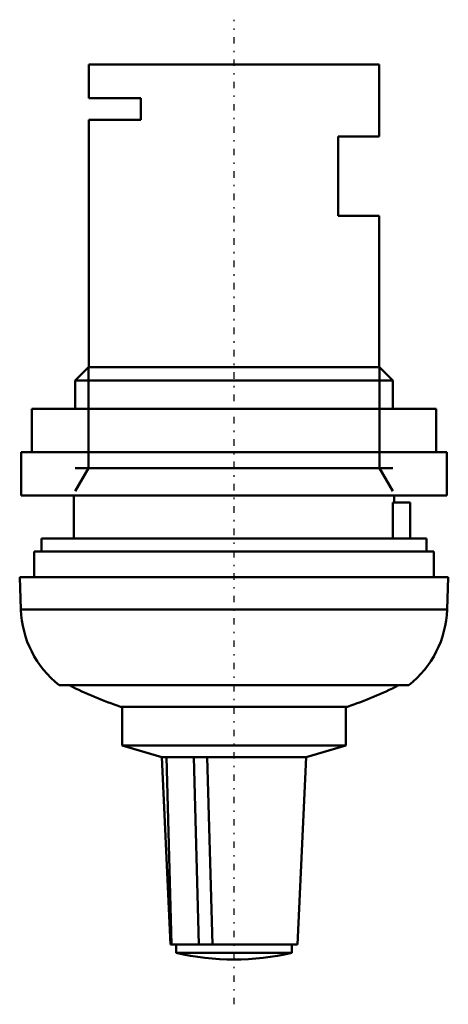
# Model space of a CAD drawing. Header units: millimetres. Extents: x -14.8 to 14.8, y -65.2 to 3.1.
import ezdxf

# ---------------------------------------------------------------- set-up
doc = ezdxf.new("R2010")
doc.units = ezdxf.units.MM
doc.linetypes.add('Center', pattern=[1.5, 0.45, -0.5, 0.05, -0.5])
for name, color, linetype, lineweight in [('AM_0', 7, 'Continuous', 30), ('AM_10', 7, 'Continuous', 5), ('AM_7', 7, 'Center', 5)]:
    doc.layers.add(name, color=color, linetype=linetype, lineweight=lineweight)

msp = doc.modelspace()

# ---------------------------------------------------------------- linework, layer by layer
at = {"layer": 'AM_0', "color": 7, "linetype": 'Continuous', "lineweight": 50}
for p, q in [((-10.05, 0), (-10.05, -2.35)), ((10.05, 0), (-10.05, 0)), ((10.05, -5), (10.05, 0)), ((-10.05, -2.35), (-6.459, -2.35)), ((-6.459, -2.35), (-6.459, -3.85)), ((-10.05, -3.85), (-10.05, -21)), ((-6.459, -3.85), (-10.05, -3.85)), ((7.211, -10.5), (7.211, -5)), ((7.211, -5), (10.05, -5)), ((10.05, -10.5), (7.211, -10.5)), ((10.05, -21), (10.05, -10.5)), ((-10.08, -21), (-11, -21.92)), ((10.08, -21), (-10.08, -21)), ((11, -21.92), (10.08, -21)), ((-11, -21.92), (-11, -23.9)), ((11, -21.92), (-11, -21.92)), ((11, -23.9), (11, -21.92)), ((-14, -23.9), (-14, -26.9)), ((14, -23.9), (-14, -23.9)), ((14, -26.9), (14, -23.9)), ((-14.75, -26.9), (-14.75, -29.9)), ((14.75, -26.9), (-14.75, -26.9)), ((14.75, -29.9), (14.75, -26.9)), ((14.75, -29.9), (-14.75, -29.9)), ((-11.1, -29.9), (-11.1, -32.9)), ((11.1, -30.4), (11.1, -29.9)), ((10.998, -32.9), (10.998, -30.4)), ((10.998, -30.4), (12.2, -30.4)), ((12.2, -32.9), (12.2, -30.4)), ((-13.35, -32.9), (-13.35, -33.8)), ((13.35, -32.9), (-13.35, -32.9)), ((13.35, -33.8), (13.35, -32.9)), ((-13.85, -33.8), (-13.85, -35.57)), ((13.85, -33.8), (-13.85, -33.8)), ((13.85, -35.57), (13.85, -33.8)), ((-14.85, -35.57), (-14.772, -37.814)), ((14.85, -35.57), (-14.85, -35.57)), ((14.772, -37.814), (14.85, -35.57)), ((14.772, -37.814), (-14.772, -37.814)), ((12.106, -43.07), (-12.106, -43.07)), ((7.859, -44.557), (-7.859, -44.557)), ((-7.75, -44.557), (-7.75, -47.258)), ((7.75, -47.258), (7.75, -44.557)), ((-7.75, -47.258), (-5, -48.058)), ((7.75, -47.258), (-7.75, -47.258)), ((5, -48.058), (7.75, -47.258)), ((-5, -48.058), (-4.4, -61.057)), ((5, -48.058), (-5, -48.058)), ((-1.849, -48.058), (-4.67, -48.058)), ((-4.67, -48.058), (-4.326, -61.057)), ((-2.786, -48.058), (-2.442, -61.057)), ((-1.849, -48.058), (-1.494, -61.057)), ((4.4, -61.057), (5, -48.058)), ((4.4, -61.057), (-4.4, -61.057)), ((-1.494, -61.057), (-4.326, -61.057)), ((-4, -61.057), (-4, -61.637)), ((4, -61.637), (4, -61.057)), ((4, -61.637), (-4, -61.637))]:
    msp.add_line(p, q, dxfattribs=at)
for centre, radius, start, end in [((-7.776, -37.57), 7, 181.99979, 231.78679), ((7.776, -37.57), 7, 308.21321, 358.00021), ((0, -20.825), 25, 242.84813, 251.67712), ((0, -20.825), 25, 288.32288, 297.15187), ((0, -44.6), 17.5, 256.78702, 283.21298)]:
    msp.add_arc(centre, radius, start, end, dxfattribs=at)
at = {"layer": 'AM_10', "color": 7, "linetype": 'Continuous', "lineweight": 50}
for p, q in [((-10.08, -21), (-10.08, -28.007)), ((10.08, -21), (10.08, -28.007)), ((-11, -29.6), (-10.08, -28.007)), ((-11, -28.007), (11, -28.007)), ((11, -29.6), (10.08, -28.007))]:
    msp.add_line(p, q, dxfattribs=at)
at = {"layer": 'AM_7', "color": 4, "linetype": 'Center', "lineweight": 25}
msp.add_line((0, -65.205), (0, 3.105), dxfattribs=at)

doc.saveas('drawing.dxf')
